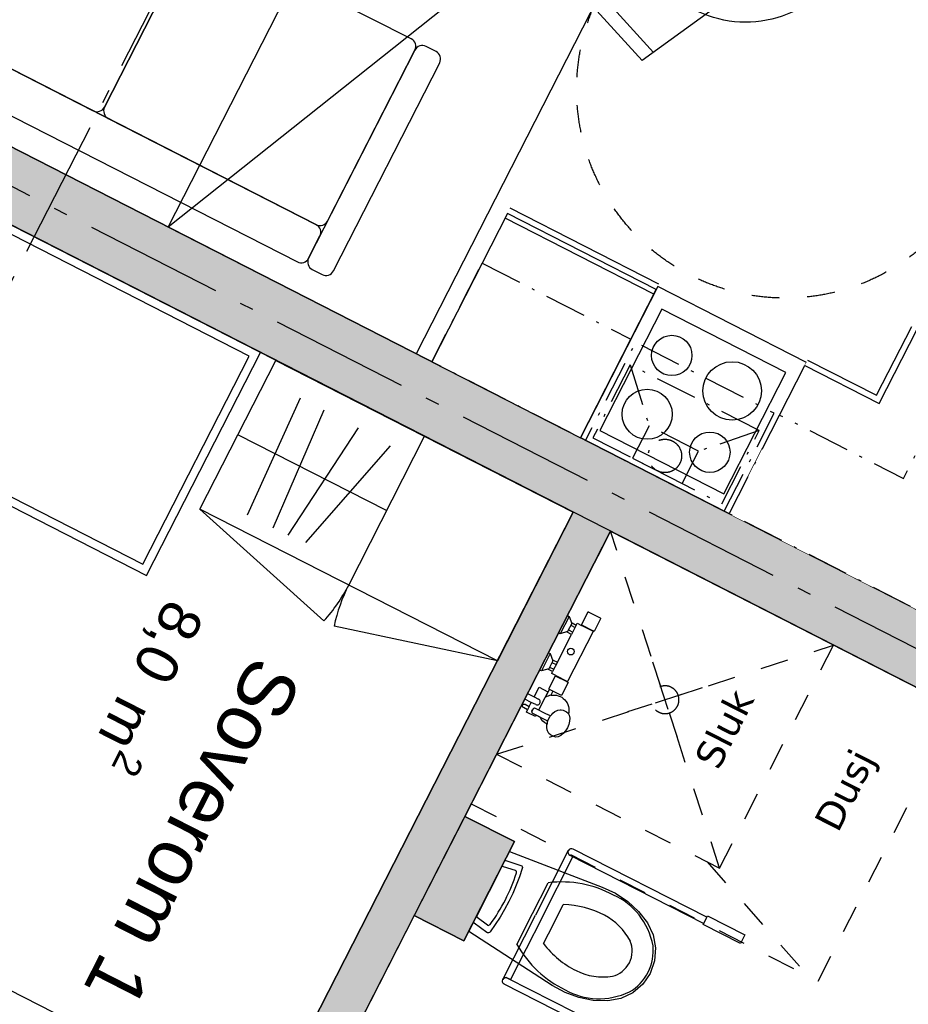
# Model space of a CAD drawing. Header units: millimetres. Extents: x 91549 to 157794, y 81579 to 142563.
# Tile 29 of 112: x 130472 to 133665, y 108814 to 112352. Entities that reach past the tile are written whole.
import ezdxf
from ezdxf.enums import TextEntityAlignment as Align

# ---------------------------------------------------------------- set-up
doc = ezdxf.new("R2010")
doc.units = ezdxf.units.MM
doc.header["$LTSCALE"] = 0.5
doc.header["$MEASUREMENT"] = 0
for name, pattern in [('Akselinje', [1500, 1000, -200, 100, -200]), ('Over snittplan', [520, 300, -100, 20, -100]), ('PLINE', [0]), ('Stipling', [400, 200, -200]), ('Under snittplan', [600, 400, -200]), ('Wipeout_Contour', [2000, 0, -2000])]:
    doc.linetypes.add(name, pattern=pattern)
doc.layers.add('234- Vinduer_ dører_ porter(Nye konstruksjoner)', color=7, linetype='Continuous', lineweight=0)
for name, color, linetype in [('24-- Innervegger (Skravur)(Nye konstruksjoner)', 7, 'Continuous'), ('24-- Innervegger(Nye konstruksjoner)', 7, 'Continuous'), ('244- Vinduer_ dører_ foldevegger(Nye konstruksjoner)', 7, 'Continuous'), ('273- Kjøkkeninnredning (Skravur)(Nye konstruksjoner)', 7, 'Continuous'), ('273- Kjøkkeninnredning(Nye konstruksjoner)', 7, 'Continuous'), ('315- Utstyr for sanitærinstallasjoner(Nye konstruksjoner)', 7, 'Continuous'), ('68-- Inventar (løst)(Nye konstruksjoner)', 7, 'Continuous'), ('82-- Modullinjer(Nye konstruksjoner)', 7, 'Continuous'), ('842-M___1_100 Målsetting bygning(Nye konstruksjoner)', 7, 'Continuous'), ('852- Teknisk_symbolsk informasjon_ bygning(Nye konstruksjoner)', 7, 'Continuous'), ('862- M___Nettoareal(Nye konstruksjoner)', 7, 'Continuous'), ('862- M___Nettoareal(Polylinje)(Nye konstruksjoner)', 7, 'Continuous'), ('862- M___Nettoareal(Tekst)(Nye konstruksjoner)', 7, 'Continuous'), ('878- Annen overflate_visuell informasjon_andre HC(Nye konstruksjoner)', 7, 'Continuous'), ('VA_Sluk(Nye konstruksjoner)', 7, 'Continuous')]:
    doc.layers.add(name, color=color, linetype=linetype)
doc.styles.add('GENERATED_STYLE_1', font='arial.ttf')
doc.styles.add('GENERATED_STYLE_2', font='arial.ttf')
doc.styles.add('GENERATED_STYLE_3', font='verdana.ttf')
doc.dimstyles.new('GENERATED_STYLE__3', dxfattribs={"dimtxt": 200, "dimasz": 190, "dimexe": 0.18, "dimexo": 0.0625, "dimgap": 0, "dimtad": 1, "dimdec": 0, "dimzin": 0, "dimdsep": 46, "dimtxsty": 'GENERATED_STYLE_1', "dimblk": 'ARROWHEAD_6', "dimblk1": 'ARROWHEAD_6', "dimblk2": 'ARROWHEAD_6', "dimcen": 0.09, "dimse1": 1, "dimse2": 1, "dimclrd": 256, "dimclre": 256, "dimclrt": 256, "dimadec": 1, "dimazin": 0, "dimtfac": 1, "dimtdec": 4, "dimtmove": 0, "dimatfit": 3, "dimfxl": 1, "dimtolj": 1, "dimtzin": 0, "dimarcsym": 0})

# ---------------------------------------------------------------- blocks, each defined once
blk = doc.blocks.new('Leilighet 1_101_14_1', base_point=(132842.5, 119904.3))
at = {"layer": '862- M___Nettoareal(Polylinje)(Nye konstruksjoner)', "linetype": 'PLINE', "flags": 128}
blk.add_lwpolyline([(132836.6, 118488.9), (129669.9, 112288.8), (136315.2, 108894.6), (139482, 115094.7), (135686.4, 117033.3)], close=True, dxfattribs=at)
at = {"layer": '862- M___Nettoareal(Tekst)(Nye konstruksjoner)', "style": 'GENERATED_STYLE_1'}
for tag, height, p in [('DUMMY_862', 150, (131389.7, 118862)), ('ROOM_NAME', 200, (131669.6, 118673.3)), ('DUMMY_861', 200, (131100.8, 117605.4))]:
    blk.add_attdef(tag, text='', height=height, rotation=242.9436, dxfattribs=at).set_placement(p, align=Align.TOP_LEFT)
blk = doc.blocks.new('Leilighet 2_101_16_1', base_point=(129551.8, 113461.5))
at = {"layer": '862- M___Nettoareal(Polylinje)(Nye konstruksjoner)', "linetype": 'PLINE', "flags": 128}
blk.add_lwpolyline([(129556.1, 112066.2), (126394.8, 105876.8), (127908.8, 105103.5), (133040.2, 102482.6), (136201.5, 108671.9)], close=True, dxfattribs=at)
at = {"layer": '862- M___Nettoareal(Tekst)(Nye konstruksjoner)', "style": 'GENERATED_STYLE_1'}
for tag, height, p in [('DUMMY_862', 150, (128098.9, 112419.2)), ('ROOM_NAME', 200, (128378.8, 112230.6)), ('DUMMY_861', 200, (127810, 111162.6))]:
    blk.add_attdef(tag, text='', height=height, rotation=242.9436, dxfattribs=at).set_placement(p, align=Align.TOP_LEFT)
blk = doc.blocks.new('Bad_106_17_1', base_point=(133746.3, 108042.9))
at = {"layer": '862- M___Nettoareal(Polylinje)(Nye konstruksjoner)', "linetype": 'PLINE', "flags": 128}
blk.add_lwpolyline([(134062.8, 107012.9), (135177.4, 109195), (132595, 110514), (132071.8, 109489.6), (132249.9, 109398.7), (132068, 109042.4), (131889.9, 109133.4), (131480.5, 108331.9)], close=True, dxfattribs=at)
at = {"layer": '862- M___Nettoareal(Tekst)(Nye konstruksjoner)', "style": 'GENERATED_STYLE_1'}
for tag, height, p in [('DUMMY_862', 150, (133845.5, 108323.5)), ('ROOM_NAME', 200, (134125.4, 108134.8)), ('DUMMY_861', 200, (133903.4, 107745.9))]:
    blk.add_attdef(tag, text='', height=height, rotation=242.9436, dxfattribs=at).set_placement(p, align=Align.TOP_LEFT)
blk = doc.blocks.new('Stue_kjøkken_101_33_1', base_point=(132006.4, 113565.7))
at = {"layer": '862- M___Nettoareal(Polylinje)(Nye konstruksjoner)', "linetype": 'PLINE', "flags": 128}
blk.add_lwpolyline([(131653.9, 116173.2), (129669.9, 112288.8), (133821.3, 110168.4), (135805.3, 114052.8)], close=True, dxfattribs=at)
at = {"layer": '862- M___Nettoareal(Tekst)(Nye konstruksjoner)', "style": 'GENERATED_STYLE_1'}
for tag, height, p in [('DUMMY_862', 150, (132332, 114289.6)), ('ROOM_NAME', 200, (132611.9, 114100.9)), ('DUMMY_861', 200, (131890.7, 112734.7))]:
    blk.add_attdef(tag, text='', height=height, rotation=242.9436, dxfattribs=at).set_placement(p, align=Align.TOP_LEFT)
blk = doc.blocks.new('Soverom 1_106_34_1', base_point=(130943.8, 109564.9))
at = {"layer": '862- M___Nettoareal(Polylinje)(Nye konstruksjoner)', "linetype": 'PLINE', "flags": 128}
blk.add_lwpolyline([(131346.9, 108400.1), (132461.5, 110582.2), (132361.4, 110633.3), (129556.1, 112066.2), (128441.6, 109884.1)], close=True, dxfattribs=at)
at = {"layer": '862- M___Nettoareal(Tekst)(Nye konstruksjoner)', "insert": (131178, 110189.9), "char_height": 150, "attachment_point": 1, "rotation": 242.9436, "style": 'GENERATED_STYLE_1'}
blk.add_mtext('\\A1;{\\pql;\\pt0,24100;\\fArial|b0|i0|c0|p0;\\W1.000000;8,0\\fArial|b0|i0|c0|p0;\\W1.000000;\\A1{\\H.66x;\\S^  ;}\\fArial|b0|i0|c0|p0;\\W1.000000; m\\fArial|b0|i0|c0|p0;\\W1.000000;\\A1{\\H.66x;\\S2^  ;}}', dxfattribs=at)
at = {"layer": '862- M___Nettoareal(Tekst)(Nye konstruksjoner)', "style": 'GENERATED_STYLE_1'}
for tag, height, p in [('DUMMY_862', 150, (131210.5, 110173.3)), ('ROOM_NAME', 200, (131490.4, 109984.7)), ('DUMMY_861', 200, (130887.1, 108849.2))]:
    blk.add_attdef(tag, text='', height=height, rotation=242.9436, dxfattribs=at).set_placement(p, align=Align.TOP_LEFT)
blk = doc.blocks.new('Dørmarkør NOR[31]_1', base_point=(130606.3, 108610))
at = {"layer": '852- Teknisk_symbolsk informasjon_ bygning(Nye konstruksjoner)', "char_height": 150, "attachment_point": 7, "rotation": 332.9436, "style": 'GENERATED_STYLE_1'}
for s, insert in [('\\A1;{\\pql;\\pt0;\\fArial|b0|i0|c0|p0;\\W1.000000;890\\fArial|b0|i0|c0|p0;\\W1.000000;\\A1{\\H.66x;\\S^  ;}\\fArial|b0|i0|c0|p0;\\W1.000000; x 2\xa0090\\fArial|b0|i0|c0|p0;\\W1.000000;\\A1{\\H.66x;\\S^  ;}}', (130043.6, 108501.6)), ('\\A1;{\\pql;\\pt0;\\fArial|b0|i0|c0|p0;\\W1.000000; ID-S01\\fArial|b0|i0|c0|p0;\\W1.000000;\\fArial|b0|i0|c0|p0;\\W1.000000;\\fArial|b0|i0|c0|p0;\\W1.000000;}', (130033.1, 108254.3)), ('\\A1;{\\pql;\\pt0;\\fArial|b0|i0|c0|p0;\\W1.000000;\\fArial|b0|i0|c0|p0;\\H0.666667x;\\W1.000000;\\A1{\\H.66x;\\S^  ;}\\fArial|b0|i0|c0|p0;\\H1.500000x;\\W1.000000;\\fArial|b0|i0|c0|p0;\\W1.000000;}', (129627.7, 106694))]:
    blk.add_mtext(s, dxfattribs=dict(at, insert=insert))
blk = doc.blocks.new('Skyvedør med pocketkarm[24]_1', base_point=(-1071196.2, -15782375.2))
at = {"layer": '24-- Innervegger (Skravur)(Nye konstruksjoner)', "linetype": 'Continuous'}
for points in [[(130278.3, 108946), (130210, 108812.4), (130248.3, 108792.8), (130316.5, 108926.4)], [(131048.1, 108496.6), (131070.8, 108541.1), (131032.6, 108560.7), (131009.8, 108516.2)], [(131002.6, 108407.6), (131025.4, 108452.1), (130987.1, 108471.6), (130964.3, 108427.1)]]:
    blk.add_hatch(color=256, dxfattribs=at).paths.add_polyline_path(points)
at = {"layer": '234- Vinduer_ dører_ porter(Nye konstruksjoner)', "linetype": 'PLINE'}
for p, q in [((130640.8, 108457.6), (130818.9, 108366.7)), ((130818.9, 108366.7), (130797.1, 108433.9)), ((130818.9, 108366.7), (130751.6, 108344.9))]:
    blk.add_line(p, q, dxfattribs=at)
at = {"layer": '244- Vinduer_ dører_ foldevegger(Nye konstruksjoner)', "linetype": 'PLINE'}
for p, q in [((130201.1, 108816.9), (130269.3, 108950.5)), ((130201.1, 108816.9), (130269.3, 108950.5)), ((130201.1, 108816.9), (130269.3, 108950.5)), ((130210, 108812.4), (130278.3, 108946)), ((130278.3, 108946), (130269.3, 108950.5)), ((130278.3, 108946), (130316.5, 108926.4)), ((130316.5, 108926.4), (130248.3, 108792.8)), ((130210, 108812.4), (130201.1, 108816.9)), ((130248.3, 108792.8), (130210, 108812.4)), ((131087.5, 108448.4), (130371.5, 108814.1)), ((131009.8, 108516.2), (131032.6, 108560.7)), ((131032.6, 108560.7), (131070.8, 108541.1)), ((131048.1, 108496.6), (131009.8, 108516.2)), ((131070.8, 108541.1), (131048.1, 108496.6)), ((131057, 108492.1), (131079.8, 108536.6)), ((131057, 108492.1), (131079.8, 108536.6)), ((131057, 108492.1), (131079.8, 108536.6)), ((131070.8, 108541.1), (131079.8, 108536.6)), ((131048.1, 108496.6), (131057, 108492.1)), ((130964.3, 108427.1), (130987.1, 108471.6)), ((130987.1, 108471.6), (131025.4, 108452.1)), ((131025.4, 108452.1), (131002.6, 108407.6)), ((131011.5, 108403), (131034.3, 108447.5)), ((131011.5, 108403), (131034.3, 108447.5)), ((131011.5, 108403), (131034.3, 108447.5)), ((131025.4, 108452.1), (131034.3, 108447.5)), ((131002.6, 108407.6), (130964.3, 108427.1)), ((131002.6, 108407.6), (131011.5, 108403))]:
    blk.add_line(p, q, dxfattribs=at)
at = {"layer": '852- Teknisk_symbolsk informasjon_ bygning(Nye konstruksjoner)'}
blk.add_blockref('Dørmarkør NOR[31]_1', (130606.3, 108610), dxfattribs=at)
blk = doc.blocks.new('Seng 01[42]_1', base_point=(130927.9, 110354.9))
at = {"layer": '68-- Inventar (løst)(Nye konstruksjoner)', "linetype": 'PLINE'}
for p, q in [((129556.1, 112066.2), (129146.8, 111264.7)), ((131337.3, 111156.4), (129556.1, 112066.2)), ((130094.6, 111757.4), (130012.8, 111597.1)), ((129852.5, 111679), (130012.8, 111597.1)), ((129146.8, 111264.7), (130927.9, 110354.9)), ((130927.9, 110354.9), (131337.3, 111156.4))]:
    blk.add_line(p, q, dxfattribs=at)
at = {"layer": '68-- Inventar (løst)(Nye konstruksjoner)', "linetype": 'PLINE', "flags": 128}
for points in [[(129852.5, 111679), (129906.3, 111696.4), (129956.3, 111794.4), (129582.3, 111985.4), (129227.5, 111290.8), (129565.9, 111117.9)], [(130914.8, 110395.3), (131296.9, 111143.4), (130094.6, 111757.4), (129852.5, 111679), (129552.3, 111091.2)]]:
    blk.add_lwpolyline(points, close=True, dxfattribs=at)
blk = doc.blocks.new('Underskap[44]_1', base_point=(132487.3, 110849.8))
at = {"linetype": 'Wipeout_Contour', "ltscale": 691651.411562}
blk.add_wipeout([(132769.3, 111401.9), (132235, 111674.8), (131952.9, 111122.7), (132487.3, 110849.8)], dxfattribs=at).dxf.layer = '273- Kjøkkeninnredning (Skravur)(Nye konstruksjoner)'
at = {"layer": '273- Kjøkkeninnredning(Nye konstruksjoner)', "linetype": 'PLINE'}
for p, q in [((132769.3, 111401.9), (132235, 111674.8)), ((132224.9, 111655.2), (131952.9, 111122.7)), ((132751.1, 111366.3), (132216.8, 111639.2)), ((132759.3, 111382.3), (132224.9, 111655.2)), ((132487.3, 110849.8), (132759.3, 111382.3)), ((131952.9, 111122.7), (132487.3, 110849.8)), ((131952.9, 111122.7), (132487.3, 110849.8))]:
    blk.add_line(p, q, dxfattribs=at)
blk = doc.blocks.new('Standard grid marker[50]_1', base_point=(126544.1, 113745))
at = {"layer": '82-- Modullinjer(Nye konstruksjoner)', "linetype": 'Akselinje'}
blk.add_line((126722.3, 113654), (145928.1, 103844.3), dxfattribs=at)
at = {"layer": '82-- Modullinjer(Nye konstruksjoner)', "style": 'GENERATED_STYLE_2'}
blk.add_attdef('AC_MarkerText_1', text='', height=350, rotation=242.9436, dxfattribs=at).set_placement((146778.6, 103329.9), align=Align.TOP_CENTER)
blk = doc.blocks.new('Standard grid marker[55]_1', base_point=(121195.8, 93308.1))
at = {"layer": '82-- Modullinjer(Nye konstruksjoner)', "linetype": 'Akselinje'}
blk.add_line((121286.7, 93486.2), (137873.9, 125961.4), dxfattribs=at)
at = {"layer": '82-- Modullinjer(Nye konstruksjoner)', "style": 'GENERATED_STYLE_2'}
for tag, p in [('AC_MarkerText_1_1', (138419.4, 126388.8)), ('AC_MarkerText_1_0', (121195.4, 92666.9))]:
    blk.add_attdef(tag, text='', height=350, rotation=242.9436, dxfattribs=at).set_placement(p, align=Align.TOP_CENTER)
blk = doc.blocks.new('Sofa 01[59]_1', base_point=(131585.5, 111422.6))
at = {"layer": '68-- Inventar (løst)(Nye konstruksjoner)', "linetype": 'PLINE'}
for p, q in [((130276.1, 113102), (130240.5, 113120.2)), ((130200.1, 113107.2), (129818.1, 112359.1)), ((131077.6, 112692.7), (130329.6, 113074.7)), ((131879.1, 112283.3), (130329.6, 113074.7)), ((129907.1, 112313.6), (130289.2, 113061.7)), ((130289.2, 113061.7), (129975.3, 112447.2)), ((130289.2, 113061.7), (129975.3, 112447.2)), ((131090.7, 112652.3), (130776.8, 112037.8)), ((130776.8, 112037.8), (131090.7, 112652.3)), ((131879.1, 112283.3), (131131.1, 112665.4)), ((129988.4, 112406.8), (130736.5, 112024.7)), ((129988.4, 112406.8), (131538, 111615.4)), ((131538, 111615.4), (129988.4, 112406.8)), ((129948, 112393.8), (129907.1, 112313.6)), ((129831.1, 112318.7), (129866.7, 112300.5)), ((129920.2, 112273.2), (131469.8, 111481.8)), ((131892.2, 112242.9), (131510.1, 111494.8)), ((131578.3, 111628.4), (131892.2, 112242.9)), ((131578.3, 111628.4), (131892.2, 112242.9)), ((131968.2, 112237.8), (131932.6, 112256)), ((131599.2, 111449.4), (131981.3, 112197.4)), ((130789.9, 111997.4), (131538, 111615.4)), ((131510.1, 111494.8), (131551.1, 111575)), ((131523.2, 111454.5), (131558.8, 111436.3))]:
    blk.add_line(p, q, dxfattribs=at)
for centre, start, end in [((130226.9, 113093.5), 62.9436, 152.9436), ((130262.5, 113075.3), 332.9436, 62.9436), ((130315.9, 113048), 62.9436, 152.9436), ((130315.9, 113048), 62.9436, 152.9436), ((131064, 112665.9), 332.9436, 62.9436), ((131117.4, 112638.6), 62.9436, 152.9436), ((130002.1, 112433.5), 152.9436, 242.9436), ((130002.1, 112433.5), 152.9436, 242.9436), ((129974.8, 112380.1), 62.9436, 152.9436), ((129844.8, 112345.4), 152.9436, 242.9436), ((129880.4, 112327.2), 242.9436, 332.9436), ((129933.8, 112300), 152.9436, 242.9436), ((131865.5, 112256.6), 332.9436, 62.9436), ((131865.5, 112256.6), 332.9436, 62.9436), ((131918.9, 112229.3), 62.9436, 152.9436), ((131954.5, 112211.1), 332.9436, 62.9436), ((130750.1, 112051.5), 242.9436, 332.9436), ((130803.6, 112024.2), 152.9436, 242.9436), ((131551.6, 111642.1), 242.9436, 332.9436), ((131551.6, 111642.1), 242.9436, 332.9436), ((131524.3, 111588.6), 332.9436, 62.9436), ((131483.4, 111508.5), 242.9436, 332.9436), ((131536.8, 111481.2), 152.9436, 242.9436), ((131572.5, 111463), 242.9436, 332.9436)]:
    blk.add_arc(centre, 30, start, end, dxfattribs=at)
blk = doc.blocks.new('Spisebordlayout rund[62]_1', base_point=(133080.2, 112743))
at = {"layer": '68-- Inventar (løst)(Nye konstruksjoner)', "linetype": 'PLINE'}
for p, q in [((133619.5, 113020.9), (133411.3, 113251.4)), ((132540.9, 112465.2), (132749.1, 112234.7))]:
    blk.add_line(p, q, dxfattribs=at)
at = {"layer": '68-- Inventar (løst)(Nye konstruksjoner)', "linetype": 'PLINE', "flags": 128}
for points in [[(133337.8, 112706.2), (133069.7, 113003), (133452, 113280.9), (133653.1, 113058.3)], [(132822.6, 112779.9), (133090.7, 112483), (132708.4, 112205.1), (132507.4, 112427.7)]]:
    blk.add_lwpolyline(points, close=True, dxfattribs=at)
blk.add_lwpolyline([(133377.1, 113011.1, -1), (132783.4, 112474.9, -1)], format="xyb", close=True, dxfattribs=at)
blk = doc.blocks.new('Seng 01[65]_1', base_point=(132006.4, 113565.7))
at = {"layer": '878- Annen overflate_visuell informasjon_andre HC(Nye konstruksjoner)', "linetype": 'PLINE'}
for p, q in [((131005.7, 111606.5), (132006.4, 113565.7)), ((132006.4, 113565.7), (132897, 113110.9)), ((132897, 113110.9), (131005.7, 111606.5)), ((132897, 113110.9), (131896.3, 111151.6)), ((131896.3, 111151.6), (131005.7, 111606.5))]:
    blk.add_line(p, q, dxfattribs=at)
blk = doc.blocks.new('Garderobe 01[67]_1', base_point=(132188.5, 110047.9))
at = {"layer": '68-- Inventar (løst)(Nye konstruksjoner)', "linetype": 'PLINE'}
for p, q in [((131290.1, 110573.5), (131480.7, 110994)), ((131383.2, 110526.2), (131565.6, 110950.4)), ((131436.9, 110499.7), (131690, 110885.9)), ((131790.7, 110588), (131256.3, 110860.9)), ((131654.2, 110320.8), (131927.1, 110855.1)), ((131654.2, 110320.8), (131927.1, 110855.1)), ((131500.4, 110473.6), (131804.6, 110821)), ((131119.9, 110593.7), (131565.4, 110191.8)), ((132188.5, 110047.9), (131601.8, 110173.2))]:
    blk.add_line(p, q, dxfattribs=at)
at = {"layer": '68-- Inventar (løst)(Nye konstruksjoner)', "linetype": 'PLINE', "flags": 128}
blk.add_lwpolyline([(132188.5, 110047.9), (131119.9, 110593.7), (131392.8, 111128.1), (132461.5, 110582.2)], close=True, dxfattribs=at)
at = {"layer": '68-- Inventar (løst)(Nye konstruksjoner)', "linetype": 'PLINE'}
for centre, start, end in [((131119.9, 110593.7), 317.9436, 332.9436), ((132188.5, 110047.9), 152.9436, 167.9436)]:
    blk.add_arc(centre, 600, start, end, dxfattribs=at)
blk = doc.blocks.new('Koketopp + integrert stekeovn[106]_1', base_point=(133299.1, 111120.1))
at = {"layer": '273- Kjøkkeninnredning(Nye konstruksjoner)', "linetype": 'PLINE'}
for p, q in [((132764.7, 111393), (132487.3, 110849.8)), ((133299.1, 111120.1), (132764.7, 111393)), ((133299.1, 111120.1), (133021.6, 110576.8)), ((133021.6, 110576.8), (132487.3, 110849.8))]:
    blk.add_line(p, q, dxfattribs=at)
at = {"layer": '273- Kjøkkeninnredning(Nye konstruksjoner)', "linetype": 'PLINE', "flags": 128}
blk.add_lwpolyline([(133225, 111084.9), (132779.7, 111312.4), (132556.8, 110876), (133002.1, 110648.6)], close=True, dxfattribs=at)
at = {"layer": '273- Kjøkkeninnredning(Nye konstruksjoner)', "linetype": 'PLINE'}
for centre, radius in [((132815.3, 111145.7), 72.5), ((133032.5, 111018.2), 105), ((132727, 110934.3), 90), ((132952.1, 110797.9), 72.5)]:
    blk.add_circle(centre, radius, dxfattribs=at)
blk = doc.blocks.new('Underskap hjørne L[107]_1', base_point=(133821.3, 110168.4))
at = {"linetype": 'Wipeout_Contour', "ltscale": 1041598.655068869}
blk.add_wipeout([(133021.4, 110576.9), (133821.3, 110168.4), (134229.7, 110968.1), (133677.6, 111250.1), (133551.2, 111002.6), (133303.4, 111129.1)], dxfattribs=at).dxf.layer = '273- Kjøkkeninnredning (Skravur)(Nye konstruksjoner)'
at = {"layer": '273- Kjøkkeninnredning(Nye konstruksjoner)', "linetype": 'PLINE'}
for p, q in [((133551.2, 111002.6), (133677.6, 111250.1)), ((133560.8, 110973), (133697.2, 111240.1)), ((133697.2, 111240.1), (134229.7, 110968.1)), ((133303.4, 111129.1), (133551.2, 111002.6)), ((133021.4, 110576.9), (133293.4, 111109.5)), ((133293.4, 111109.5), (133560.8, 110973)), ((134229.7, 110968.1), (133821.3, 110168.4)), ((134229.7, 110968.1), (133821.3, 110168.4)), ((133821.3, 110168.4), (133021.4, 110576.9)), ((133821.3, 110168.4), (133021.4, 110576.9))]:
    blk.add_line(p, q, dxfattribs=at)
blk = doc.blocks.new('Overskap hjørne L[111]_1', base_point=(133821.3, 110168.4))
at = {"linetype": 'Wipeout_Contour', "ltscale": 1041366.00974029}
blk.add_wipeout([(133021.6, 110576.8), (133821.3, 110168.4), (134229.8, 110968.3), (133875.4, 111149.3), (133647.9, 110703.9), (133202.6, 110931.3)], dxfattribs=at).dxf.layer = '273- Kjøkkeninnredning (Skravur)(Nye konstruksjoner)'
at = {"layer": '273- Kjøkkeninnredning(Nye konstruksjoner)', "linetype": 'Over snittplan', "flags": 128}
blk.add_lwpolyline([(133021.6, 110576.8), (133202.6, 110931.3), (133647.9, 110703.9), (133875.4, 111149.3), (134229.8, 110968.3), (133821.3, 110168.4)], close=True, dxfattribs=at)
blk = doc.blocks.new('Ventilator innebygget[113]_1', base_point=(133183.6, 110937.9))
at = {"layer": '273- Kjøkkeninnredning(Nye konstruksjoner)', "linetype": 'Over snittplan'}
for p, q in [((132666.3, 111112.3), (132532, 110849.4)), ((133129.4, 110875.8), (132666.3, 111112.3)), ((132666.3, 111112.3), (132733.6, 110892.4)), ((132733.6, 110892.4), (132674.5, 110776.6)), ((132911.7, 110801.4), (132733.6, 110892.4)), ((132532, 110849.4), (132995.1, 110612.9)), ((133129.4, 110875.8), (132911.7, 110801.4)), ((132995.1, 110612.9), (133129.4, 110875.8)), ((132674.5, 110776.6), (132852.6, 110685.6)), ((132852.6, 110685.6), (132911.7, 110801.4))]:
    blk.add_line(p, q, dxfattribs=at)
at = {"layer": '273- Kjøkkeninnredning(Nye konstruksjoner)', "linetype": 'Over snittplan', "flags": 128}
blk.add_lwpolyline([(133003.8, 110585.9), (133183.6, 110937.9), (132684.9, 111192.7), (132505.1, 110840.7)], close=True, dxfattribs=at)
at = {"layer": '273- Kjøkkeninnredning(Nye konstruksjoner)', "linetype": 'Over snittplan'}
blk.add_circle((132790.8, 110784.6), 60, dxfattribs=at)
blk = doc.blocks.new('Overskap[114]_1', base_point=(131952.9, 111122.7))
at = {"layer": '273- Kjøkkeninnredning(Nye konstruksjoner)', "linetype": 'Over snittplan', "flags": 128}
blk.add_lwpolyline([(132134, 111477.1), (132668.3, 111204.2), (132487.3, 110849.8), (131952.9, 111122.7)], close=True, dxfattribs=at)
blk = doc.blocks.new('WC handikap[135]_1', base_point=(132158.6, 109219.9))
at = {"layer": '315- Utstyr for sanitærinstallasjoner(Nye konstruksjoner)', "linetype": 'PLINE'}
for p, q in [((132443.6, 109366.7), (132325.8, 109134.9)), ((132348.1, 109123.6), (132460.2, 109344.2)), ((132460.2, 109344.2), (132449.1, 109349.9)), ((132114.8, 109131.2), (132204.4, 109307.6)), ((132209.6, 109309.6), (132253, 109295.6)), ((132315.3, 109140.2), (132371.7, 109251.2)), ((132390, 109102.3), (132425.6, 109172.3)), ((132153.1, 109099), (132116.2, 109125.9)), ((132207.9, 108903.2), (132325.8, 109134.9)), ((132348.1, 109123.6), (132235.9, 108903)), ((132258.9, 109029.3), (132315.3, 109140.2)), ((132354.4, 109032.2), (132390, 109102.3)), ((132235.9, 108903), (132224.7, 108908.6))]:
    blk.add_line(p, q, dxfattribs=at)
at = {"layer": '315- Utstyr for sanitærinstallasjoner(Nye konstruksjoner)', "linetype": 'PLINE', "flags": 128}
for points in [[(132656.9, 109183.8), (132695.5, 109148.2), (132728.1, 109107.2), (132748.6, 109064), (132757.3, 109017.2), (132753.7, 108970), (132738, 108925.3), (132711.1, 108886.3), (132675, 108855.6), (132632.1, 108835), (132585.2, 108826.1), (132532.8, 108828.3), (132481.4, 108838.6), (132432, 108856.6), (132386, 108882), (132085.6, 109076.3), (132231.7, 109363.5), (132565.6, 109235.2), (132613.2, 109213)], [(132268, 109271.8), (132256.6, 109241.9), (132243.9, 109212.5), (132229.9, 109183.6), (132214.8, 109155.4), (132198.5, 109127.8), (132181.2, 109100.9), (132162.7, 109074.9), (132160.1, 109072.3), (132156.9, 109070.9), (132153.6, 109070.8), (132150.6, 109072.1), (132104.6, 109105.6), (132103.6, 109106.7), (132103, 109108.2), (132103, 109110), (132103.6, 109111.6), (132213.7, 109328.1), (132214.7, 109329.6), (132216.1, 109330.6), (132217.7, 109331.1), (132219.2, 109330.9), (132273.4, 109313.5), (132276.1, 109311.8), (132278, 109309.1), (132278.7, 109305.7), (132278.2, 109302)], [(132944, 109131.8), (133077.7, 109063.9), (133061.9, 109032.7), (132928.2, 109100.6)], [(132692.5, 108637.1), (132826.2, 108569.1), (132842, 108600.3), (132708.3, 108668.3)]]:
    blk.add_lwpolyline(points, close=True, dxfattribs=at)
for points in [[(132449.1, 109349.9), (132930.4, 109105.1), (132941.8, 109127.4), (132460.4, 109372.1, 1)], [(132224.7, 108908.6), (132706.1, 108663.9), (132694.7, 108641.6), (132213.4, 108886.3, -1)]]:
    blk.add_lwpolyline(points, format="xyb", close=True, dxfattribs=at)
at = {"layer": '315- Utstyr for sanitærinstallasjoner(Nye konstruksjoner)', "linetype": 'PLINE'}
for centre, start, end in [((132454.8, 109361), 153.047, 243.047), ((132219.1, 108897.5), 63.047, 153.047)]:
    blk.add_arc(centre, 12.5, start, end, dxfattribs=at)
for centre, major_axis, ratio, start_param, end_param in [((132207.6, 109305.9), (1.91, 3.75), 0.851064, 6.254649, 7.840563), ((132250.5, 109288.3), (3.54, 6.95), 0.851064, 4.845981, 6.446102), ((131802.9, 109400.8), (247.6, 487), 0.851064, 4.52152, 4.903258), ((132376.1, 108778.4), (220.3, 433.2), 0.889226, 6.259569, 6.81259), ((132485.6, 108939), (133.1, 261.7), 0.889226, 5.438328, 6.338917), ((132381.6, 108767.4), (187.6, 369), 0.889226, 6.270283, 6.68601), ((132118, 109129.7), (1.91, 3.75), 0.851064, 1.584215, 3.170129), ((132452.3, 108897.6), (120.5, 237), 0.889226, 5.722271, 6.279937), ((132157.5, 109105.4), (3.54, 6.95), 0.851064, 2.978676, 4.578797), ((132591.7, 108998.6), (40.5, 79.7), 0.889226, 4.72278, 5.646085), ((132643.5, 109304.2), (220.3, 433.2), 0.889226, 2.61219, 3.165211), ((132655.6, 109306.3), (187.6, 369), 0.889226, 2.73877, 3.154497), ((132604.3, 108992.2), (71.8, 141.1), 0.889226, 4.71825, 5.344893), ((132592.1, 109172.5), (120.5, 237), 0.889226, 3.144846, 3.702511), ((132592.5, 109000.3), (40.5, 79.7), 0.889226, 3.778693, 4.701998), ((132605.2, 108993.9), (71.8, 141.1), 0.889226, 4.079884, 4.706528), ((132578.2, 109121.2), (133.1, 261.7), 0.889226, 3.085865, 3.986454)]:
    blk.add_ellipse(centre, major_axis=major_axis, ratio=ratio, start_param=start_param, end_param=end_param, dxfattribs=at)
blk = doc.blocks.new('Dusjgarnityr[136]_1', base_point=(132390.4, 110113.2))
at = {"layer": '315- Utstyr for sanitærinstallasjoner(Nye konstruksjoner)', "linetype": 'PLINE'}
for p, q in [((132446.5, 110208.1), (132414.7, 110145.7)), ((132455.7, 110182.1), (132441.2, 110153.6)), ((132452.7, 110176.3), (132467.9, 110168.6)), ((132472.2, 110177.1), (132455, 110143.2)), ((132531.5, 110154.8), (132490.5, 110175.6)), ((132491.4, 110177.4), (132532.4, 110156.6)), ((132444.1, 110159.4), (132459.3, 110151.7)), ((132378.5, 110074.4), (132346.7, 110012)), ((132387.7, 110048.4), (132373.2, 110019.9)), ((132384.7, 110042.6), (132399.9, 110034.9)), ((132404.2, 110043.4), (132387, 110009.5)), ((132376.1, 110025.7), (132391.3, 110018)), ((132439, 109972.9), (132398, 109993.8)), ((132398.9, 109995.6), (132440.1, 109974.6)), ((132387.8, 109939.5), (132376.2, 109945.4)), ((132326.7, 109891), (132310.6, 109899.1)), ((132326.7, 109891), (132310.6, 109899.1)), ((132320.6, 109918.7), (132336.7, 109910.6)), ((132359.5, 109915.8), (132336.9, 109871.4)), ((132303.2, 109884.4), (132297.3, 109872.8)), ((132312.9, 109866.5), (132312.7, 109865)), ((132312.7, 109865), (132313, 109863.2)), ((132312.9, 109869.2), (132313.8, 109871.7)), ((132312.9, 109866.6), (132312.9, 109869.2)), ((132313.5, 109868.5), (132312.9, 109866.8)), ((132312.9, 109866.8), (132312.9, 109866.6)), ((132312.9, 109866.6), (132312.9, 109866.5)), ((132313, 109863.2), (132313.6, 109861.6)), ((132316.3, 109873.8), (132313.5, 109868.5)), ((132313.6, 109861.6), (132314.7, 109860.3)), ((132313.8, 109871.7), (132315.3, 109873.9)), ((132314.7, 109860.3), (132316, 109859.4)), ((132315.3, 109873.9), (132317.4, 109875.5)), ((132353.5, 109839.8), (132316, 109859.4)), ((132317.3, 109875.3), (132316.3, 109873.8)), ((132317.4, 109875.5), (132317.3, 109875.3)), ((132318.6, 109876.6), (132317.4, 109875.5)), ((132317.4, 109875.5), (132317.4, 109875.5)), ((132320.2, 109877.4), (132318.6, 109876.6)), ((132321.8, 109877.8), (132320.2, 109877.4)), ((132323.5, 109877.7), (132321.8, 109877.8)), ((132325.1, 109877.2), (132323.5, 109877.7)), ((132363, 109858.5), (132325.1, 109877.2)), ((132379.4, 109850.7), (132363, 109858.5)), ((132378.2, 109849.2), (132383.8, 109855.9)), ((132383.8, 109855.9), (132387.4, 109859.9)), ((132387.4, 109859.9), (132395.4, 109866.4)), ((132395.4, 109866.4), (132403.5, 109870.4)), ((132403.5, 109870.4), (132406.1, 109871.4)), ((132406.1, 109871.4), (132414.2, 109872.7)), ((132414.2, 109872.7), (132417.3, 109872.7)), ((132417.3, 109872.7), (132424.6, 109870.9)), ((132424.6, 109870.9), (132427.7, 109869.9)), ((132427.7, 109869.9), (132437.2, 109865.1)), ((132437.2, 109865.1), (132443, 109860.2)), ((132443, 109860.2), (132444.3, 109857.6)), ((132369.5, 109831.1), (132353.5, 109839.8)), ((132367.9, 109824.4), (132367.1, 109821.1)), ((132367.9, 109824.4), (132369.9, 109832.9)), ((132369.9, 109832.9), (132373.4, 109841.4)), ((132373.4, 109841.4), (132378.2, 109849.2))]:
    blk.add_line(p, q, dxfattribs=at)
at = {"layer": '315- Utstyr for sanitærinstallasjoner(Nye konstruksjoner)', "linetype": 'PLINE', "flags": 128}
blk.add_lwpolyline([(132558.1, 110202.9, -0.414214), (132559.5, 110198.9), (132536.8, 110154.3), (132532.4, 110156.6), (132531.5, 110154.8), (132531.7, 110154.7), (132532.2, 110154.4), (132532.4, 110154.3), (132440.8, 109974.3), (132440.7, 109974.4), (132440.1, 109974.6), (132440, 109974.7), (132439, 109972.9), (132443.4, 109970.7), (132420.8, 109926.1, -0.414214), (132416.7, 109924.8), (132387.8, 109939.5), (132380.3, 109924.6, -0.547975), (132444.3, 109857.6), (132446.9, 109852.6), (132448.6, 109842.8), (132448, 109831.5), (132445.1, 109819.5), (132440.1, 109807.5), (132433.3, 109796.4), (132425.3, 109787), (132416.5, 109779.8), (132407.6, 109775.4), (132399.2, 109774.1), (132391.8, 109775.9), (132382.3, 109780.8), (132379.7, 109782.7), (132373.9, 109787.5), (132372.2, 109790), (132368.4, 109797.3), (132367.7, 109800), (132366.2, 109808.9), (132366.7, 109819.2), (132367.1, 109821.1, -0.166188), (132341.8, 109845.9), (132327.7, 109853.2), (132325.1, 109848), (132293, 109864.4), (132297.3, 109872.8), (132282.1, 109880.5, -1), (132288, 109892.1), (132303.2, 109884.4), (132310.6, 109899.1), (132287.5, 109910.9), (132297.4, 109930.5), (132320.6, 109918.7), (132338.3, 109953.5), (132370.4, 109937.2), (132359.5, 109915.8, -0.013709), (132362, 109917.5), (132376.2, 109945.4), (132375.8, 109945.6, -0.414214), (132374.5, 109949.6), (132397.2, 109994.2), (132398, 109993.8), (132398.9, 109995.6), (132383.8, 110003.3), (132387, 110009.5), (132371.8, 110017.2), (132373.2, 110019.9), (132346.7, 110012), (132340.5, 110015.2), (132372.2, 110077.6), (132378.5, 110074.4), (132387.7, 110048.4), (132389, 110051.1), (132404.2, 110043.4), (132455, 110143.2), (132439.8, 110150.9), (132441.2, 110153.6), (132414.7, 110145.7), (132408.5, 110148.9), (132440.2, 110211.3), (132446.5, 110208.1), (132455.7, 110182.1), (132457, 110184.8), (132472.2, 110177.1), (132475.4, 110183.3), (132490.5, 110175.6), (132491.4, 110177.4), (132490.6, 110177.8), (132513.2, 110222.4, -0.414214), (132517.3, 110223.7)], format="xyb", close=True, dxfattribs=at)
at = {"layer": '315- Utstyr for sanitærinstallasjoner(Nye konstruksjoner)', "linetype": 'PLINE'}
blk.add_circle((132452.7, 110081.5), 12, dxfattribs=at)
for centre, radius, start, end in [((132331.7, 109900.8), 11, 243.047, 63.047), ((132390.9, 109870.6), 55, 101.16, 121.6475)]:
    blk.add_arc(centre, radius, start, end, dxfattribs=at)
blk = doc.blocks.new('Drenering gulv symbol[137]_1', base_point=(132747.5, 110043.1))
at = {"layer": 'VA_Sluk(Nye konstruksjoner)', "linetype": 'Under snittplan'}
for p, q in [((132775.7, 109956.1), (132747.5, 110043.1)), ((132838.7, 109924), (132925.6, 109952.1)), ((132743.5, 109893.2), (132656.6, 109865)), ((132806.5, 109861), (132834.7, 109774))]:
    blk.add_line(p, q, dxfattribs=at)
at = {"layer": 'VA_Sluk(Nye konstruksjoner)', "linetype": 'Under snittplan', "flags": 128}
blk.add_lwpolyline([(132768.4, 109864, 1), (132813.8, 109953.1, 1)], format="xyb", close=True, dxfattribs=at)
blk = doc.blocks.new('*D258', base_point=(-1071196.2, -15782375.2))
at = {"layer": '842-M___1_100 Målsetting bygning(Nye konstruksjoner)', "linetype": 'PLINE'}
for p, q in [((150694.8, 115595.1), (150607.7, 115864.2)), ((150719.5, 115863.2), (150651.2, 115729.6)), ((150484.2, 115814.9), (150818.2, 115644.4)), ((150651.2, 115729.6), (138203.3, 91358.6)), ((138159.8, 91493.1), (138246.9, 91224.1)), ((138036.4, 91443.9), (138370.3, 91273.3)), ((138203.3, 91358.6), (138135.1, 91225))]:
    blk.add_line(p, q, dxfattribs=at)
at = {"layer": '842-M___1_100 Målsetting bygning(Nye konstruksjoner)', "insert": (144653.7, 103899.5), "char_height": 200, "attachment_point": 7, "rotation": 242.9436, "style": 'GENERATED_STYLE_1'}
blk.add_mtext('\\A1;{\\pql;\\fArial|b0|i0|c0|p0;\\W1.000000;27\xa0366}', dxfattribs=at)
blk = doc.blocks.new('ARROWHEAD_6')
at = {"linetype": 'Continuous'}
for p, q in [((-0.5, -0.5), (0.5, 0.5)), ((0, 0), (-1, 0))]:
    blk.add_line(p, q, dxfattribs=at)

msp = doc.modelspace()

# ---------------------------------------------------------------- hatches: boundary and pattern name
at = {"layer": '24-- Innervegger (Skravur)(Nye konstruksjoner)', "linetype": 'Continuous'}
for points in [[(129556.1, 112066.2), (136201.5, 108671.9), (136315.2, 108894.6), (129669.9, 112288.8)], [(131480.5, 108331.9), (132595, 110514), (132461.5, 110582.2), (131346.9, 108400.1)], [(132068, 109042.4), (132249.9, 109398.7), (132071.8, 109489.6), (131889.9, 109133.4)]]:
    msp.add_hatch(color=256, dxfattribs=at).paths.add_polyline_path(points)

# ---------------------------------------------------------------- linework, layer by layer
at = {"layer": '24-- Innervegger(Nye konstruksjoner)', "linetype": 'PLINE', "flags": 128}
for points in [[(133821.3, 110168.4), (129669.9, 112288.8)], [(129556.1, 112066.2), (132461.5, 110582.2)], [(132461.5, 110582.2), (131346.9, 108400.1)], [(131480.5, 108331.9), (132595, 110514)], [(132595, 110514), (135177.4, 109195)], [(132071.8, 109489.6), (131889.9, 109133.4)], [(132249.9, 109398.7), (132071.8, 109489.6)], [(132068, 109042.4), (132249.9, 109398.7)], [(131889.9, 109133.4), (132068, 109042.4)]]:
    msp.add_lwpolyline(points, dxfattribs=at)
at = {"layer": '315- Utstyr for sanitærinstallasjoner(Nye konstruksjoner)', "linetype": 'Stipling'}
for points in [[(132094.7, 109534.4), (133341.5, 108897.6), (133841.8, 109877.2)], [(132942.6, 109325.9), (133304.8, 108916.3)]]:
    msp.add_lwpolyline(points, dxfattribs=at)

# ---------------------------------------------------------------- block references
at = {"layer": '244- Vinduer_ dører_ foldevegger(Nye konstruksjoner)', "linetype": 'PLINE'}
msp.add_blockref('Skyvedør med pocketkarm[24]_1', (-1071196.2, -15782375.2), dxfattribs=at)
at = {"layer": '315- Utstyr for sanitærinstallasjoner(Nye konstruksjoner)', "linetype": 'PLINE'}
for name, p in [('Dusjgarnityr[136]_1', (132390.4, 110113.2)), ('WC handikap[135]_1', (132158.6, 109219.9))]:
    msp.add_blockref(name, p, dxfattribs=at)
at = {"layer": '68-- Inventar (løst)(Nye konstruksjoner)', "linetype": 'PLINE'}
for name, p in [('Spisebordlayout rund[62]_1', (133080.2, 112743)), ('Seng 01[42]_1', (130927.9, 110354.9))]:
    msp.add_blockref(name, p, dxfattribs=at)
at = {"layer": '862- M___Nettoareal(Nye konstruksjoner)', "linetype": 'Continuous'}
for name, p in [('Leilighet 1_101_14_1', (132842.5, 119904.3)), ('Stue_kjøkken_101_33_1', (132006.4, 113565.7)), ('Leilighet 2_101_16_1', (129551.8, 113461.5)), ('Bad_106_17_1', (133746.3, 108042.9))]:
    msp.add_blockref(name, p, dxfattribs=at)
ref = msp.add_blockref('Soverom 1_106_34_1', (130943.8, 109564.9), dxfattribs=at)
ref.add_attrib('ROOM_NAME', 'Soverom 1', dxfattribs={"layer": '862- M___Nettoareal(Tekst)(Nye konstruksjoner)', "color": 7, "height": 200, "rotation": 242.9436, "style": 'GENERATED_STYLE_1'}).set_placement((131490.4, 109984.7), align=Align.TOP_LEFT)
at = {"layer": 'VA_Sluk(Nye konstruksjoner)', "linetype": 'Under snittplan'}
msp.add_blockref('Drenering gulv symbol[137]_1', (132747.5, 110043.1), dxfattribs=at)

# ---------------------------------------------------------------- texts
at = {"layer": '315- Utstyr for sanitærinstallasjoner(Nye konstruksjoner)', "linetype": 'Continuous', "char_height": 100, "attachment_point": 9, "rotation": 62.9436, "style": 'GENERATED_STYLE_3'}
for s, insert in [('\\A1;{\\pqr;\\fVerdana|b0|i0|c0|p0;\\W1.000000;Sluk}', (133116.5, 109910.4)), ('\\A1;{\\pqr;\\fVerdana|b0|i0|c0|p0;\\W1.000000;Dusj}', (133575.3, 109683.1))]:
    msp.add_mtext(s, dxfattribs=dict(at, insert=insert))

# ---------------------------------------------------------------- next in the draw order: block references
at = {"layer": '273- Kjøkkeninnredning(Nye konstruksjoner)', "linetype": 'PLINE'}
msp.add_blockref('Underskap[44]_1', (132487.3, 110849.8), dxfattribs=at)

# ---------------------------------------------------------------- next in the draw order: linework, layer by layer
at = {"layer": '878- Annen overflate_visuell informasjon_andre HC(Nye konstruksjoner)', "linetype": 'Stipling'}
msp.add_circle((133223.7, 112101.8), 750, dxfattribs=at)

# ---------------------------------------------------------------- next in the draw order: block references
at = {"layer": '273- Kjøkkeninnredning(Nye konstruksjoner)', "linetype": 'Over snittplan'}
msp.add_blockref('Overskap[114]_1', (131952.9, 111122.7), dxfattribs=at)
at = {"layer": '273- Kjøkkeninnredning(Nye konstruksjoner)', "linetype": 'PLINE'}
msp.add_blockref('Koketopp + integrert stekeovn[106]_1', (133299.1, 111120.1), dxfattribs=at)
at = {"layer": '68-- Inventar (løst)(Nye konstruksjoner)', "linetype": 'PLINE'}
for name, p in [('Sofa 01[59]_1', (131585.5, 111422.6)), ('Garderobe 01[67]_1', (132188.5, 110047.9))]:
    msp.add_blockref(name, p, dxfattribs=at)
at = {"layer": '82-- Modullinjer(Nye konstruksjoner)', "linetype": 'PLINE'}
for name, p in [('Standard grid marker[55]_1', (121195.8, 93308.1)), ('Standard grid marker[50]_1', (126544.1, 113745))]:
    msp.add_blockref(name, p, dxfattribs=at)
at = {"layer": '878- Annen overflate_visuell informasjon_andre HC(Nye konstruksjoner)', "linetype": 'PLINE'}
msp.add_blockref('Seng 01[65]_1', (132006.4, 113565.7), dxfattribs=at)

# ---------------------------------------------------------------- next in the draw order: block references
at = {"layer": '273- Kjøkkeninnredning(Nye konstruksjoner)', "linetype": 'PLINE'}
msp.add_blockref('Underskap hjørne L[107]_1', (133821.3, 110168.4), dxfattribs=at)

# ---------------------------------------------------------------- next in the draw order: block references
at = {"layer": '273- Kjøkkeninnredning(Nye konstruksjoner)', "linetype": 'Over snittplan'}
msp.add_blockref('Overskap hjørne L[111]_1', (133821.3, 110168.4), dxfattribs=at)

# ---------------------------------------------------------------- next in the draw order: linework, layer by layer
at = {"layer": '315- Utstyr for sanitærinstallasjoner(Nye konstruksjoner)', "linetype": 'Stipling'}
msp.add_lwpolyline([(132987.2, 109303.1), (132595, 110514), (132185.7, 109712.5), (133396.5, 110104.6)], dxfattribs=at)
msp.add_lwpolyline([(132595, 110514), (132185.7, 109712.5), (132987.2, 109303.1), (133396.5, 110104.6)], close=True, dxfattribs=at)

# ---------------------------------------------------------------- next in the draw order: block references
at = {"layer": '273- Kjøkkeninnredning(Nye konstruksjoner)', "linetype": 'Over snittplan'}
msp.add_blockref('Ventilator innebygget[113]_1', (133183.6, 110937.9), dxfattribs=at)

# ---------------------------------------------------------------- next in the draw order: dimensions: what is measured, and where the dimension line sits
at = {"layer": '842-M___1_100 Målsetting bygning(Nye konstruksjoner)', "linetype": 'Continuous'}
dim = msp.add_linear_dim(base=(138203.3, 91358.6), p1=(144239.2, 119004.7), p2=(131791.3, 94633.6), angle=242.9436, dimstyle='GENERATED_STYLE__3', dxfattribs=at)
dim.commit()
dim.dimension.update_dxf_attribs({"geometry": '*D258', "text_midpoint": (144552.1, 103480.7), "dimtype": 160, "text_rotation": 242.9436})

doc.saveas('drawing.dxf')
